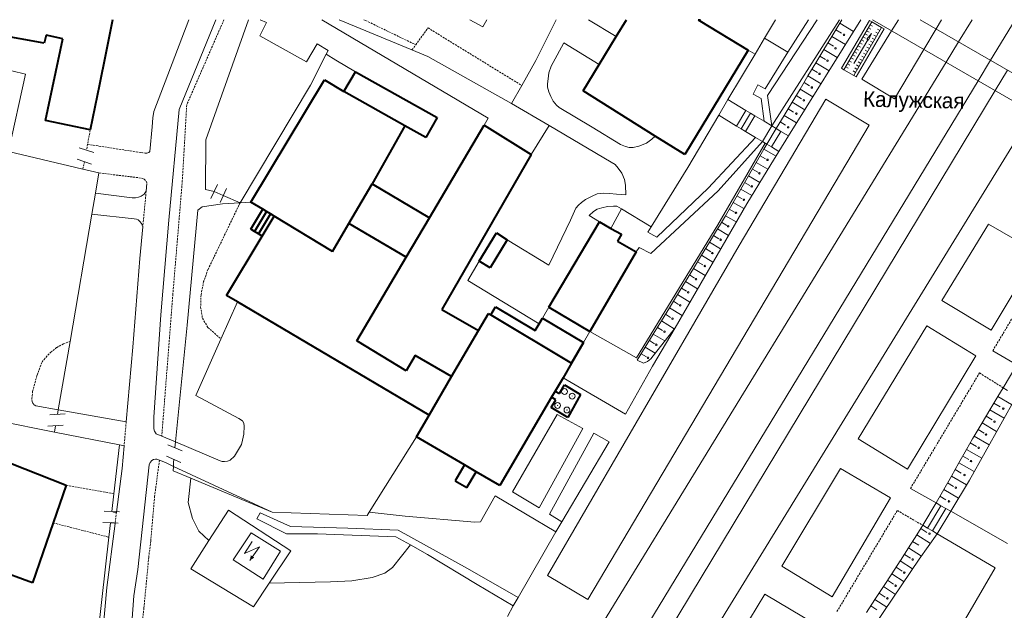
# Model space of a CAD drawing. Extents: x 13 to 4138, y -4831 to -1000.
# Tile 170 of 203: x 2462 to 2718, y -1153 to -1000. Entities that reach past the tile are written whole.
import ezdxf
from ezdxf.enums import TextEntityAlignment as Align

# ---------------------------------------------------------------- set-up
doc = ezdxf.new("R2010")
doc.units = 0
doc.header["$MEASUREMENT"] = 0
doc.linetypes.add('DASHED', pattern=[0.75, 0.5, -0.25])
for name, color, linetype in [('11', 7, 'CONTINUOUS'), ('13', 7, 'CONTINUOUS'), ('16', 7, 'CONTINUOUS'), ('24', 7, 'CONTINUOUS'), ('25', 7, 'CONTINUOUS'), ('37', 7, 'CONTINUOUS'), ('40', 7, 'CONTINUOUS'), ('5', 7, 'CONTINUOUS'), ('7', 7, 'CONTINUOUS')]:
    doc.layers.add(name, color=color, linetype=linetype)
doc.styles.get("Standard").update_dxf_attribs({"font": 'txt', "height": 0.2})

msp = doc.modelspace()

# ---------------------------------------------------------------- linework, layer by layer
at = {"layer": '11', "color": 253, "linetype": 'Continuous', "lineweight": 0}
for p, q in [((2510.33, -1031.22), (2521.41, -1000)), ((2563.91, -1007.86), (2544.95, -1000)), ((2658.41, -1000), (2655.56, -1004.81)), ((2675.1, -1000), (2657.46, -1027.58)), ((2655.56, -1004.81), (2653.12, -1008.92)), ((2433.24, -1006.66), (2463.44, -1014.18)), ((2568.05, -1009.57), (2563.91, -1007.86)), ((2589.83, -1021.78), (2568.05, -1009.57)), ((2653.12, -1008.92), (2646.09, -1020.77)), ((2463.44, -1014.18), (2458.95, -1034.21)), ((2646.09, -1020.77), (2643.69, -1024.83)), ((2599.6, -1027.52), (2589.83, -1021.78)), ((2643.69, -1024.83), (2635.65, -1038.38)), ((2599.6, -1027.52), (2594.91, -1034.99)), ((2510.2, -1044.15), (2510.33, -1031.22)), ((2458.95, -1034.21), (2478.34, -1038.82)), ((2477.36, -1033.29), (2481.16, -1034.54)), ((2655.75, -1032.06), (2643.46, -1053.29)), ((2476.81, -1036.23), (2480.61, -1037.49)), ((2478.34, -1038.82), (2482.5, -1039.81)), ((2635.65, -1038.38), (2626.1, -1053.81)), ((2482.5, -1039.81), (2481.6, -1045.1)), ((2512.48, -1044.6), (2510.2, -1044.15)), ((2511.64, -1046.41), (2513.32, -1042.78)), ((2514.01, -1047.45), (2515.69, -1043.82)), ((2481.6, -1045.1), (2480.66, -1050.56)), ((2519.22, -1047.54), (2514.85, -1045.63)), ((2505.46, -1079.38), (2508.19, -1049.48)), ((2508.19, -1049.48), (2509.32, -1048.59)), ((2509.32, -1048.59), (2514.66, -1047.8)), ((2514.66, -1047.8), (2519.22, -1047.54)), ((2519.22, -1047.54), (2521.97, -1047.38)), ((2480.66, -1050.56), (2474.98, -1083.63)), ((2643.46, -1053.29), (2622.33, -1087.81)), ((2502.44, -1109.71), (2505.46, -1079.38)), ((2610.18, -1081), (2608.55, -1083.84)), ((2622.33, -1087.81), (2610.18, -1081)), ((2474.98, -1083.63), (2471.94, -1101.37)), ((2608.51, -1083.9), (2605.43, -1089.27)), ((2608.55, -1083.84), (2608.51, -1083.9)), ((2470.95, -1107.14), (2452.97, -1103.57)), ((2469.74, -1102.63), (2473.74, -1102.42)), ((2471.94, -1101.37), (2471.74, -1102.53)), ((2469.24, -1105.59), (2473.23, -1105.37)), ((2471.24, -1105.48), (2470.95, -1107.14)), ((2470.95, -1107.14), (2487.84, -1110.47)), ((2565.09, -1108.4), (2552.79, -1127.94)), ((2487.84, -1110.47), (2486.39, -1123.15)), ((2500.44, -1110.46), (2504.12, -1112.04)), ((2502.28, -1111.25), (2502.44, -1109.71)), ((2500.09, -1113.43), (2503.76, -1115.01)), ((2501.84, -1117.21), (2501.88, -1116.04)), ((2501.88, -1116.04), (2501.9, -1115.06)), ((2501.9, -1115.06), (2501.96, -1114.22)), ((2506.43, -1119.13), (2501.84, -1117.21)), ((2527.51, -1127.95), (2506.43, -1119.13)), ((2486.39, -1123.15), (2485.87, -1127.76)), ((2483.85, -1127.67), (2487.85, -1127.82)), ((2552.25, -1128.8), (2527.51, -1127.95)), ((2552.79, -1127.94), (2552.25, -1128.8)), ((2483.51, -1130.65), (2487.51, -1130.8)), ((2485.53, -1130.74), (2485.11, -1134.45)), ((2485.11, -1134.45), (2482.05, -1161.19))]:
    msp.add_line(p, q, dxfattribs=at)
at = {"layer": '11', "color": 253, "linetype": 'DASHED', "lineweight": 0}
for p, q in [((2480.24, -1028.65), (2479.55, -1032.36)), ((2479.55, -1032.36), (2479.26, -1033.91)), ((2478.34, -1038.82), (2478.71, -1036.86))]:
    msp.add_line(p, q, dxfattribs=at)
at = {"layer": '11', "color": 253, "linetype": 'Continuous', "lineweight": 0}
msp.add_point((2519.22, -1047.54), dxfattribs=at)
at = {"layer": '13', "color": 253, "linetype": 'Continuous', "lineweight": 40}
for p, q in [((2486.05, -1000), (2484.19, -1009.14)), ((2617.05, -1004.34), (2619.71, -1000)), ((2638.36, -1000), (2638.97, -1000)), ((2638.36, -1000), (2638.77, -1000.25)), ((2638.77, -1000.25), (2651.37, -1007.88)), ((2468.28, -1006.08), (2451.83, -1003.14)), ((2468.75, -1004.04), (2468.28, -1006.08)), ((2468.62, -1026.18), (2473.07, -1004.99)), ((2473.07, -1004.99), (2468.75, -1004.04)), ((2612.61, -1011.6), (2617.05, -1004.34)), ((2651.37, -1007.88), (2634.89, -1035.03)), ((2484.19, -1009.14), (2482.63, -1016.87)), ((2546.17, -1018.64), (2549.2, -1013.56)), ((2549.2, -1013.56), (2570.47, -1025.38)), ((2608.41, -1018.48), (2612.61, -1011.6)), ((2521.97, -1047.38), (2541.16, -1015.66)), ((2541.16, -1015.66), (2546.17, -1018.64)), ((2482.63, -1016.87), (2480.24, -1028.65)), ((2562.07, -1027.53), (2546.17, -1018.64)), ((2627.2, -1030.22), (2608.41, -1018.48)), ((2480.24, -1028.65), (2468.62, -1026.18)), ((2570.47, -1025.38), (2567.48, -1030.56)), ((2562.07, -1027.53), (2553.6, -1042.68)), ((2567.48, -1030.56), (2562.07, -1027.53)), ((2568.45, -1051.45), (2582.66, -1027.41)), ((2582.66, -1027.41), (2594.91, -1034.99)), ((2634.89, -1035.03), (2627.2, -1030.22)), ((2594.91, -1034.99), (2571.64, -1075.26)), ((2547.53, -1052.95), (2553.6, -1042.68)), ((2553.6, -1042.68), (2568.45, -1051.45)), ((2525.09, -1049.26), (2521.97, -1047.38)), ((2521.97, -1054.41), (2525.09, -1049.26)), ((2526.09, -1049.87), (2525.09, -1049.26)), ((2526.09, -1049.87), (2522.97, -1055.02)), ((2527.09, -1050.47), (2523.97, -1055.62)), ((2524.97, -1056.23), (2528.09, -1051.08)), ((2527.09, -1050.47), (2526.09, -1049.87)), ((2528.09, -1051.08), (2527.09, -1050.47)), ((2543.22, -1060.24), (2528.09, -1051.08)), ((2562.37, -1061.73), (2568.45, -1051.45)), ((2522.97, -1055.02), (2521.97, -1054.41)), ((2543.22, -1060.24), (2547.53, -1052.95)), ((2562.37, -1061.73), (2547.53, -1052.95)), ((2599.53, -1074.69), (2612.64, -1052.55)), ((2612.64, -1052.55), (2615.61, -1054.21)), ((2615.61, -1054.21), (2618.37, -1055.74)), ((2515.66, -1071.61), (2524.97, -1056.23)), ((2523.97, -1055.62), (2522.97, -1055.02)), ((2524.97, -1056.23), (2523.97, -1055.62)), ((2581.41, -1062.72), (2585.88, -1055.38)), ((2588.64, -1057.19), (2584.22, -1064.43)), ((2585.88, -1055.38), (2588.64, -1057.19)), ((2618.37, -1055.74), (2617.37, -1057.54)), ((2617.37, -1057.54), (2622.2, -1060.33)), ((2549.57, -1083.39), (2562.37, -1061.73)), ((2622.2, -1060.33), (2610.18, -1081)), ((2584.22, -1064.43), (2581.41, -1062.72)), ((2518.56, -1073.33), (2515.66, -1071.61)), ((2568.4, -1102.71), (2518.56, -1073.33)), ((2571.64, -1075.26), (2581.18, -1080.78)), ((2584.41, -1076.66), (2585.62, -1074.62)), ((2585.62, -1074.62), (2595.95, -1080.74)), ((2599.53, -1074.69), (2610.18, -1081)), ((2581.18, -1080.78), (2583.8, -1076.29)), ((2583.8, -1076.29), (2584.41, -1076.66)), ((2584.41, -1076.66), (2605.43, -1089.27)), ((2596.96, -1079.03), (2597.86, -1077.51)), ((2597.86, -1077.51), (2608.55, -1083.84)), ((2595.95, -1080.74), (2596.96, -1079.03)), ((2574.23, -1092.71), (2581.18, -1080.78)), ((2562.42, -1091.22), (2549.57, -1083.39)), ((2608.55, -1083.84), (2605.43, -1089.27)), ((2605.43, -1089.27), (2608.55, -1083.84)), ((2564.73, -1087.22), (2562.42, -1091.22)), ((2574.23, -1092.71), (2564.73, -1087.22)), ((2605.43, -1089.27), (2603.22, -1093.04)), ((2568.4, -1102.71), (2574.23, -1092.71)), ((2603.22, -1093.04), (2601.18, -1096.5)), ((2602.25, -1097.14), (2603.57, -1094.9)), ((2603.57, -1094.9), (2607.73, -1097.34)), ((2600.24, -1098.1), (2586.75, -1121.01)), ((2601.18, -1096.5), (2600.24, -1098.1)), ((2601.32, -1098.73), (2600.24, -1098.1)), ((2601.18, -1096.5), (2602.25, -1097.14)), ((2607.73, -1097.34), (2604.48, -1103.33)), ((2600.12, -1100.77), (2601.32, -1098.73)), ((2604.48, -1103.33), (2600.12, -1100.77)), ((2565.09, -1108.4), (2568.4, -1102.71)), ((2577.55, -1115.66), (2565.09, -1108.4)), ((2455.16, -1113.52), (2473.99, -1120.97)), ((2577.55, -1115.66), (2575.16, -1119.77)), ((2580.59, -1117.43), (2577.55, -1115.66)), ((2578.2, -1121.54), (2580.59, -1117.43)), ((2586.75, -1121.01), (2580.59, -1117.43)), ((2473.99, -1120.97), (2470.61, -1130.73)), ((2575.16, -1119.77), (2578.2, -1121.54)), ((2470.61, -1130.73), (2465.2, -1146.28)), ((2465.2, -1146.28), (2453.23, -1141.97))]:
    msp.add_line(p, q, dxfattribs=at)
at = {"layer": '16', "color": 253, "linetype": 'Continuous', "lineweight": 0}
for p, q in [((2582.3, -1001.89), (2578.96, -1000)), ((2583.37, -1000), (2582.3, -1001.89)), ((2517.45, -1140.3), (2522.07, -1133.33)), ((2522.07, -1133.33), (2529.71, -1138.11)), ((2522.34, -1135.56), (2520.34, -1138.71)), ((2520.34, -1138.71), (2524.22, -1136.98)), ((2524.22, -1136.98), (2521.73, -1140.46)), ((2529.71, -1138.11), (2525.25, -1145.32)), ((2525.25, -1145.32), (2517.45, -1140.3))]:
    msp.add_line(p, q, dxfattribs=at)
msp.add_solid([(2521.73, -1140.46), (2522.01, -1139.15), (2522.91, -1139.76)], dxfattribs=at)
at = {"layer": '24', "color": 253, "linetype": 'Continuous', "lineweight": 0}
for p, q in [((2505.86, -1000), (2496.8, -1023.88)), ((2512.89, -1000), (2503.36, -1023.29)), ((2526.12, -1000.72), (2524.31, -1004.19)), ((2526.12, -1000.72), (2524.42, -1000)), ((2540.44, -1000), (2583.72, -1025.58)), ((2601.42, -1000), (2596.1, -1010.62)), ((2617.05, -1004.34), (2609.78, -1000)), ((2638.97, -1000), (2638.77, -1000.25)), ((2669.26, -1000), (2656.36, -1019.65)), ((2666.99, -1000), (2661.7, -1008.44)), ((2680.64, -1000), (2661.85, -1030.21)), ((2688.65, -1002.86), (2690.43, -1000)), ((2700.23, -1002.39), (2701.65, -1000)), ((2706.08, -1005.77), (2709.62, -1000)), ((2720.79, -1000), (2714.37, -1010.55)), ((2680.86, -1015.42), (2688.65, -1002.86)), ((2697.06, -1007.72), (2700.23, -1002.39)), ((2524.31, -1004.19), (2536.5, -1010.98)), ((2536.5, -1010.98), (2539.25, -1006.23)), ((2539.25, -1006.23), (2542.1, -1008.02)), ((2603.4, -1005.97), (2601.63, -1009.2)), ((2612.61, -1011.6), (2603.4, -1005.97)), ((2612.61, -1011.6), (2603.4, -1005.97)), ((2702.84, -1011.06), (2706.08, -1005.77)), ((2542.1, -1008.02), (2541.57, -1008.96)), ((2653.12, -1008.92), (2651.37, -1007.88)), ((2661.7, -1008.44), (2655.76, -1017.94)), ((2689.44, -1020.52), (2697.06, -1007.72)), ((2537.48, -1017.04), (2541.57, -1008.96)), ((2541.57, -1008.96), (2544.11, -1010.52)), ((2544.11, -1010.52), (2549.2, -1013.56)), ((2596.1, -1010.62), (2592.47, -1017.09)), ((2600.05, -1178.74), (2702.84, -1011.06)), ((2601.63, -1009.2), (2600.08, -1012.06)), ((2714.37, -1010.55), (2711.14, -1015.86)), ((2599.54, -1013.79), (2599.31, -1015.37)), ((2600.08, -1012.06), (2599.54, -1013.79)), ((2715.56, -1018.4), (2718.77, -1013.09)), ((2599.31, -1015.37), (2599.16, -1016.69)), ((2711.14, -1015.86), (2608.83, -1184.05)), ((2689.44, -1020.52), (2680.86, -1015.42)), ((2519.22, -1047.54), (2537.48, -1017.04)), ((2592.47, -1017.09), (2589.83, -1021.78)), ((2599.16, -1016.69), (2599.19, -1017.5)), ((2599.19, -1017.5), (2599.54, -1018.75)), ((2599.54, -1018.75), (2600.05, -1019.93)), ((2613.67, -1186.97), (2715.56, -1018.4)), ((2653.87, -1016.92), (2652.68, -1019.36)), ((2655.76, -1017.94), (2653.87, -1016.92)), ((2600.05, -1019.93), (2600.66, -1021.18)), ((2600.66, -1021.18), (2601.48, -1022.17)), ((2646.09, -1020.77), (2650.77, -1023.57)), ((2649, -1058.64), (2671.55, -1020.67)), ((2652.68, -1019.36), (2654.74, -1020.46)), ((2654.74, -1020.46), (2655.49, -1026.4)), ((2656.36, -1019.65), (2657.46, -1027.58)), ((2671.55, -1020.67), (2682.79, -1027.36)), ((2496.8, -1023.88), (2496.52, -1025.51)), ((2503.36, -1023.29), (2500.68, -1052.12)), ((2601.48, -1022.17), (2602.22, -1022.85)), ((2602.22, -1022.85), (2610.8, -1027.88)), ((2622.02, -1192.02), (2725.38, -1024.08)), ((2496.52, -1025.51), (2496.35, -1027.83)), ((2583.72, -1025.58), (2582.66, -1027.41)), ((2643.69, -1024.83), (2648.34, -1027.62)), ((2653.08, -1024.95), (2655.49, -1026.4)), ((2655.49, -1026.4), (2657.46, -1027.58)), ((2496.35, -1027.83), (2495.75, -1034.23)), ((2599.6, -1027.52), (2615.75, -1037.01)), ((2682.79, -1027.36), (2609.62, -1150.66)), ((2610.8, -1027.88), (2618.18, -1032.38)), ((2650.66, -1029), (2653.24, -1030.56)), ((2659.85, -1029.01), (2661.85, -1030.21)), ((2624.86, -1032.05), (2626.26, -1031.05)), ((2626.26, -1031.05), (2627.2, -1030.22)), ((2653.24, -1030.56), (2640.96, -1043.73)), ((2643.51, -1044.49), (2655.03, -1031.63)), ((2653.24, -1030.56), (2655.03, -1031.63)), ((2661.85, -1030.21), (2659.36, -1034.22)), ((2618.18, -1032.38), (2619.45, -1032.96)), ((2619.45, -1032.96), (2620.42, -1033.17)), ((2620.42, -1033.17), (2621.47, -1033.17)), ((2621.47, -1033.17), (2622.95, -1032.86)), ((2622.95, -1032.86), (2624.86, -1032.05)), ((2659.36, -1034.22), (2657.25, -1037.62)), ((2657.42, -1033.06), (2659.36, -1034.22)), ((2615.75, -1037.01), (2616.76, -1037.62)), ((2616.76, -1037.62), (2617.57, -1038.54)), ((2617.57, -1038.54), (2618.47, -1039.86)), ((2657.25, -1037.62), (2650.96, -1047.85)), ((2618.47, -1039.86), (2619.18, -1041.55)), ((2619.18, -1041.55), (2619.43, -1042.95)), ((2494.29, -1045.31), (2494.78, -1044.56)), ((2494.96, -1042.55), (2494.78, -1044.56)), ((2512.48, -1044.6), (2514.85, -1045.63)), ((2619.43, -1042.95), (2619.53, -1045.52)), ((2625.99, -1060.75), (2643.51, -1044.49)), ((2640.96, -1043.73), (2627.62, -1056.51)), ((2481.6, -1045.1), (2491.16, -1046.26)), ((2491.16, -1046.26), (2492.03, -1046.26)), ((2492.03, -1046.26), (2492.75, -1046.09)), ((2492.75, -1046.09), (2493.47, -1045.83)), ((2493.47, -1045.83), (2494.29, -1045.31)), ((2609.02, -1046.71), (2608, -1047.45)), ((2610.73, -1045.82), (2609.02, -1046.71)), ((2612.1, -1045.23), (2610.73, -1045.82)), ((2613.6, -1045.08), (2612.1, -1045.23)), ((2615.28, -1045.13), (2613.6, -1045.08)), ((2617.06, -1045.34), (2615.28, -1045.13)), ((2619.53, -1045.52), (2617.06, -1045.34)), ((2606.55, -1049), (2605.13, -1052.11)), ((2607.18, -1048.19), (2606.55, -1049)), ((2608, -1047.45), (2607.18, -1048.19)), ((2611.08, -1049.82), (2609.96, -1050.89)), ((2612.05, -1049.24), (2611.08, -1049.82)), ((2613.25, -1048.88), (2612.05, -1049.24)), ((2614.78, -1048.57), (2613.25, -1048.88)), ((2616.33, -1048.4), (2614.78, -1048.57)), ((2615.61, -1054.21), (2618.42, -1049.17)), ((2617.2, -1048.4), (2616.33, -1048.4)), ((2618.42, -1049.17), (2617.2, -1048.4)), ((2626.1, -1053.81), (2618.42, -1049.17)), ((2650.96, -1047.85), (2632.32, -1080.01)), ((2480.66, -1050.56), (2491.64, -1051.7)), ((2491.64, -1051.7), (2492.29, -1051.8)), ((2492.29, -1051.8), (2492.69, -1052.02)), ((2492.69, -1052.02), (2493.18, -1052.42)), ((2500.68, -1052.12), (2498.56, -1076.67)), ((2605.13, -1052.11), (2599.51, -1063.74)), ((2609.96, -1050.89), (2612.64, -1052.55)), ((2493.91, -1053.78), (2493.14, -1062.01)), ((2493.18, -1052.42), (2493.54, -1052.94)), ((2493.54, -1052.94), (2493.91, -1053.78)), ((2625.28, -1055.19), (2626.1, -1053.81)), ((2701.74, -1072.99), (2713.85, -1053.08)), ((2713.85, -1053.08), (2726.59, -1060.53)), ((2599.51, -1063.74), (2588.64, -1057.19)), ((2627.62, -1056.51), (2625.28, -1055.19)), ((2599.13, -1144.37), (2649, -1058.64)), ((2622.2, -1060.33), (2622.99, -1059.17)), ((2622.99, -1059.17), (2625.99, -1060.75)), ((2493.14, -1062.01), (2491.28, -1085.05)), ((2726.59, -1060.53), (2714.55, -1080.67)), ((2578.4, -1067.78), (2581.41, -1062.72)), ((2596.96, -1079.03), (2578.4, -1067.78)), ((2514.24, -1082.96), (2518.56, -1073.33)), ((2597.86, -1077.51), (2599.53, -1074.69)), ((2714.55, -1080.67), (2701.74, -1072.99)), ((2498.56, -1076.67), (2496.78, -1103.27)), ((2632.32, -1080.01), (2626.5, -1090.04)), ((2679.94, -1108.89), (2697.77, -1079.53)), ((2697.77, -1079.53), (2710.56, -1087.36)), ((2507.67, -1097.6), (2514.24, -1082.96)), ((2491.28, -1085.05), (2489.59, -1104.44)), ((2710.56, -1087.36), (2692.81, -1116.81)), ((2721.18, -1089.68), (2714.97, -1085.99)), ((2626.5, -1090.04), (2619.46, -1102.44)), ((2619.46, -1102.44), (2603.22, -1093.04)), ((2518.92, -1103.57), (2507.67, -1097.6)), ((2471.94, -1101.37), (2466.06, -1100.35)), ((2489.59, -1104.44), (2471.94, -1101.37)), ((2496.78, -1103.27), (2496.78, -1104.71)), ((2519.87, -1104.23), (2518.92, -1103.57)), ((2590.05, -1122.66), (2601.67, -1102.58)), ((2601.67, -1102.58), (2608.32, -1106.2)), ((2496.78, -1104.71), (2496.78, -1106.31)), ((2520.21, -1104.78), (2519.87, -1104.23)), ((2520.18, -1107.69), (2520.3, -1105.61)), ((2520.3, -1105.61), (2520.21, -1104.78)), ((2496.78, -1106.31), (2496.95, -1106.94)), ((2496.95, -1106.94), (2497.41, -1107.58)), ((2497.41, -1107.58), (2498.85, -1108.19)), ((2498.85, -1108.19), (2502.44, -1109.71)), ((2519.84, -1109.24), (2520.18, -1107.69)), ((2608.32, -1106.2), (2596.97, -1126.85)), ((2611.17, -1107.45), (2599.69, -1128.47)), ((2615.18, -1109.63), (2611.17, -1107.45)), ((2487.84, -1110.47), (2489.05, -1110.67)), ((2489.05, -1110.67), (2488.53, -1116.64)), ((2502.44, -1109.71), (2514.03, -1114.63)), ((2517.8, -1113.4), (2519.58, -1110.39)), ((2519.58, -1110.39), (2519.84, -1109.24)), ((2602.89, -1130.42), (2615.18, -1109.63)), ((2692.81, -1116.81), (2679.94, -1108.89)), ((2516.63, -1114.4), (2517.8, -1113.4)), ((2495.58, -1115.62), (2492.6, -1142.84)), ((2495.81, -1115.01), (2495.58, -1115.62)), ((2496.24, -1114.55), (2495.81, -1115.01)), ((2496.67, -1114.24), (2496.24, -1114.55)), ((2497.19, -1114.18), (2496.67, -1114.24)), ((2497.59, -1114.18), (2497.19, -1114.18)), ((2498.24, -1114.44), (2497.59, -1114.18)), ((2499.78, -1115.07), (2498.24, -1114.44)), ((2501.88, -1116.04), (2499.78, -1115.07)), ((2527.51, -1127.95), (2501.88, -1116.04)), ((2514.03, -1114.63), (2514.53, -1114.75)), ((2514.53, -1114.75), (2515.14, -1114.78)), ((2515.14, -1114.78), (2515.91, -1114.69)), ((2515.91, -1114.69), (2516.63, -1114.4)), ((2488.53, -1116.64), (2487.09, -1127.9)), ((2660.09, -1142), (2675.33, -1116.58)), ((2675.33, -1116.58), (2688.37, -1124.18)), ((2585.51, -1123.68), (2581.72, -1130.45)), ((2601.32, -1133.07), (2585.51, -1123.68)), ((2596.97, -1126.85), (2590.05, -1122.66)), ((2700.22, -1125.56), (2693.56, -1121.78)), ((2688.37, -1124.18), (2673.16, -1149.95)), ((2511.11, -1135.3), (2516.16, -1127.43)), ((2516.16, -1127.43), (2532.43, -1138.01)), ((2524.4, -1128.12), (2523.58, -1129.71)), ((2532.31, -1131.7), (2524.4, -1128.12)), ((2562.18, -1128.96), (2552.79, -1127.94)), ((2580.25, -1130.57), (2562.18, -1128.96)), ((2599.69, -1128.47), (2602.89, -1130.42)), ((2718.78, -1136.09), (2704.02, -1127.71)), ((2486.7, -1130.9), (2484.58, -1147.5)), ((2523.58, -1129.71), (2531.25, -1133.6)), ((2547.2, -1132.11), (2532.31, -1131.7)), ((2581.72, -1130.45), (2580.25, -1130.57)), ((2601.32, -1133.07), (2602.89, -1130.42)), ((2531.25, -1133.6), (2539.36, -1133.55)), ((2539.36, -1133.55), (2559.72, -1134.32)), ((2560.31, -1132.62), (2547.2, -1132.11)), ((2559.72, -1134.32), (2563.5, -1136.46)), ((2578.32, -1142.61), (2560.31, -1132.62)), ((2591.54, -1150.1), (2601.32, -1133.07)), ((2700.52, -1133.57), (2715.59, -1142.37)), ((2506.36, -1142.7), (2511.11, -1135.3)), ((2563.5, -1136.46), (2567.92, -1138.96)), ((2532.43, -1138.01), (2526.8, -1146.41)), ((2567.92, -1138.96), (2580.87, -1146.74)), ((2673.16, -1149.95), (2660.09, -1142)), ((2491.57, -1149.71), (2492.6, -1142.84)), ((2522.68, -1152.58), (2506.36, -1142.7)), ((2591.54, -1150.1), (2578.32, -1142.61)), ((2609.62, -1150.66), (2599.13, -1144.37)), ((2715.59, -1142.37), (2707.82, -1155.66)), ((2526.8, -1146.41), (2522.68, -1152.58)), ((2580.87, -1146.74), (2590.27, -1152.31)), ((2484.58, -1147.5), (2482.73, -1168.29)), ((2489.63, -1175.03), (2491.57, -1149.71)), ((2643.64, -1169), (2655.69, -1149.21)), ((2655.69, -1149.21), (2668.92, -1157.13)), ((2590.27, -1152.31), (2591.54, -1150.1)), ((2588.72, -1155.01), (2590.27, -1152.31))]:
    msp.add_line(p, q, dxfattribs=at)
at = {"layer": '24', "color": 253, "linetype": 'DASHED', "lineweight": 0}
for p, q in [((2515.01, -1000), (2505.33, -1022.12)), ((2551.43, -1000), (2551.84, -1000.2)), ((2551.43, -1000), (2551.84, -1000.2)), ((2551.84, -1000.2), (2564.89, -1006.52)), ((2564.89, -1006.52), (2568.09, -1002.14)), ((2568.09, -1002.14), (2592.47, -1017.09)), ((2563.91, -1007.86), (2564.89, -1006.52)), ((2505.33, -1022.12), (2504.19, -1041.79)), ((2479.55, -1032.36), (2493.44, -1034.53)), ((2495.45, -1034.53), (2495.75, -1034.23)), ((2493.44, -1034.53), (2494.51, -1034.66)), ((2494.51, -1034.66), (2495, -1034.66)), ((2495, -1034.66), (2495.45, -1034.53)), ((2482.5, -1039.81), (2490.61, -1040.79)), ((2490.61, -1040.79), (2492.84, -1041.05)), ((2492.84, -1041.05), (2493.79, -1041.24)), ((2493.79, -1041.24), (2494.28, -1041.44)), ((2494.28, -1041.44), (2494.81, -1041.93)), ((2494.81, -1041.93), (2494.96, -1042.55)), ((2504.19, -1041.79), (2501.73, -1071.3)), ((2494.78, -1044.56), (2493.91, -1053.78)), ((2519.22, -1047.54), (2510.86, -1064.9)), ((2714.97, -1085.99), (2729.21, -1062.19)), ((2510.86, -1064.9), (2509.72, -1068.04)), ((2509.72, -1068.04), (2509.05, -1071.47)), ((2501.73, -1071.3), (2498.85, -1108.19)), ((2509.05, -1071.47), (2508.95, -1074.61)), ((2508.95, -1074.61), (2509.43, -1077.57)), ((2509.43, -1077.57), (2510.86, -1079.95)), ((2510.86, -1079.95), (2514.24, -1082.96)), ((2469.93, -1086.43), (2471.53, -1085.15)), ((2471.53, -1085.15), (2473.27, -1084.22)), ((2473.27, -1084.22), (2474.98, -1083.63)), ((2468.22, -1088.28), (2469.93, -1086.43)), ((2466.4, -1092.32), (2467.73, -1088.92)), ((2467.73, -1088.92), (2468.22, -1088.28)), ((2465.26, -1096.58), (2466.4, -1092.32)), ((2693.56, -1121.78), (2711.51, -1091.77)), ((2711.51, -1091.77), (2717.64, -1095.61)), ((2465.05, -1098.43), (2465.26, -1096.58)), ((2465.12, -1099.21), (2465.05, -1098.43)), ((2465.33, -1099.64), (2465.12, -1099.21)), ((2465.55, -1099.96), (2465.33, -1099.64)), ((2466.06, -1100.35), (2465.55, -1099.96)), ((2489.59, -1104.44), (2489.05, -1110.67)), ((2496.97, -1123.9), (2498.24, -1114.44)), ((2473.99, -1120.97), (2486.39, -1123.15)), ((2495.96, -1135.49), (2496.97, -1123.9)), ((2485.87, -1127.76), (2486.35, -1127.97)), ((2486.35, -1127.97), (2486.7, -1128.02)), ((2487.09, -1127.9), (2486.7, -1130.9)), ((2486.7, -1128.02), (2487.09, -1127.9)), ((2674.43, -1153.77), (2690.14, -1127.5)), ((2690.14, -1127.5), (2696.74, -1131.36)), ((2470.61, -1130.73), (2485.11, -1134.45)), ((2485.53, -1130.74), (2485.82, -1130.65)), ((2485.82, -1130.65), (2486.34, -1130.71)), ((2486.34, -1130.71), (2486.7, -1130.9)), ((2495.46, -1139.68), (2495.96, -1135.49)), ((2494.2, -1152.81), (2495.46, -1139.68)), ((2491.88, -1174.19), (2494.2, -1152.81))]:
    msp.add_line(p, q, dxfattribs=at)
at = {"layer": '25', "color": 253, "linetype": 'Continuous', "lineweight": 0}
for p, q in [((2675.63, -1012.62), (2682.89, -1000.18)), ((2676.26, -1012.99), (2683.52, -1000.55)), ((2682.89, -1000.18), (2683.52, -1000.55)), ((2683.52, -1000.55), (2686.05, -1002.02)), ((2683.7, -1000), (2743.93, -1034.8)), ((2747.08, -1029.45), (2696.1, -1000)), ((2678.79, -1014.46), (2686.05, -1002.02)), ((2679.42, -1014.83), (2686.68, -1002.39)), ((2681.71, -1003.66), (2682.34, -1004.03)), ((2682.16, -1002.88), (2682.79, -1003.25)), ((2682.61, -1002.1), (2683.24, -1002.47)), ((2683.07, -1001.33), (2683.7, -1001.7)), ((2684.51, -1003.21), (2685.14, -1003.58)), ((2684.96, -1002.43), (2685.6, -1002.8)), ((2686.05, -1002.02), (2686.68, -1002.39)), ((2678.86, -1011.38), (2682.45, -1005.22)), ((2680.34, -1005.99), (2680.98, -1006.36)), ((2680.8, -1005.21), (2681.43, -1005.58)), ((2681.25, -1004.44), (2681.88, -1004.8)), ((2682.69, -1006.32), (2683.33, -1006.69)), ((2683.15, -1005.54), (2683.78, -1005.91)), ((2683.6, -1004.77), (2684.23, -1005.13)), ((2684.06, -1003.99), (2684.69, -1004.36)), ((2678.98, -1008.32), (2679.61, -1008.69)), ((2679.44, -1007.55), (2680.07, -1007.91)), ((2679.89, -1006.77), (2680.52, -1007.14)), ((2681.33, -1008.65), (2681.96, -1009.02)), ((2681.79, -1007.88), (2682.42, -1008.24)), ((2682.24, -1007.1), (2682.87, -1007.47)), ((2677.17, -1011.43), (2677.8, -1011.8)), ((2677.62, -1010.66), (2678.25, -1011.02)), ((2678.07, -1009.88), (2678.71, -1010.25)), ((2678.53, -1009.1), (2679.16, -1009.47)), ((2679.97, -1010.98), (2680.6, -1011.35)), ((2680.42, -1010.21), (2681.06, -1010.58)), ((2680.88, -1009.43), (2681.51, -1009.8)), ((2675.63, -1012.62), (2676.26, -1012.99)), ((2676.26, -1012.99), (2678.79, -1014.46)), ((2676.71, -1012.21), (2677.34, -1012.58)), ((2678.61, -1013.32), (2679.24, -1013.69)), ((2679.06, -1012.54), (2679.7, -1012.91)), ((2679.52, -1011.76), (2680.15, -1012.13)), ((2678.79, -1014.46), (2679.42, -1014.83)), ((2648.34, -1027.62), (2650.77, -1023.57)), ((2650.77, -1023.57), (2651.92, -1024.26)), ((2649.5, -1028.31), (2651.92, -1024.26)), ((2653.08, -1024.95), (2650.66, -1029)), ((2651.92, -1024.26), (2653.08, -1024.95)), ((2649.5, -1028.31), (2648.34, -1027.62)), ((2650.66, -1029), (2649.5, -1028.31)), ((2655.03, -1031.63), (2657.46, -1027.58)), ((2656.19, -1032.32), (2658.61, -1028.27)), ((2659.85, -1029.01), (2657.42, -1033.06)), ((2657.46, -1027.58), (2658.61, -1028.27)), ((2658.61, -1028.27), (2659.85, -1029.01)), ((2655.75, -1032.06), (2655.03, -1031.63)), ((2656.19, -1032.32), (2655.75, -1032.06)), ((2657.42, -1033.06), (2656.19, -1032.32)), ((2717.64, -1095.61), (2721.18, -1089.68)), ((2718.79, -1096.33), (2717.64, -1095.61)), ((2696.74, -1131.36), (2700.22, -1125.56)), ((2698, -1132.1), (2701.49, -1126.28)), ((2700.22, -1125.56), (2701.49, -1126.28)), ((2701.49, -1126.28), (2702.75, -1126.99)), ((2699.26, -1132.83), (2702.75, -1126.99)), ((2704.02, -1127.71), (2700.52, -1133.57)), ((2702.75, -1126.99), (2704.02, -1127.71)), ((2698, -1132.1), (2696.74, -1131.36)), ((2699.26, -1132.83), (2698, -1132.1)), ((2700.52, -1133.57), (2699.26, -1132.83))]:
    msp.add_line(p, q, dxfattribs=at)
msp.add_3dface([(2682.68, -1005.35), (2682.23, -1005.09), (2683.4, -1003.6), (2682.68, -1005.35)], dxfattribs=at)
at = {"layer": '37', "color": 253, "linetype": 'Continuous', "lineweight": 0}
for p, q in [((2673.12, -1004.32), (2675.19, -1000.9)), ((2675.19, -1000.9), (2675.74, -1000)), ((2675.19, -1000.9), (2678.74, -1003.05)), ((2674.16, -1002.61), (2675.59, -1003.48)), ((2671.05, -1007.74), (2673.12, -1004.32)), ((2672.08, -1006.03), (2673.52, -1006.9)), ((2673.12, -1004.32), (2676.63, -1006.45)), ((2668.97, -1011.16), (2671.05, -1007.74)), ((2671.05, -1007.74), (2674.51, -1009.84)), ((2666.9, -1014.59), (2668.97, -1011.16)), ((2668.97, -1011.16), (2672.4, -1013.24)), ((2670.01, -1009.46), (2671.44, -1010.32)), ((2667.94, -1012.88), (2669.37, -1013.74)), ((2664.83, -1018.01), (2666.9, -1014.59)), ((2665.87, -1016.3), (2667.3, -1017.16)), ((2666.9, -1014.59), (2670.29, -1016.64)), ((2662.76, -1021.43), (2664.83, -1018.01)), ((2664.83, -1018.01), (2668.18, -1020.04)), ((2660.68, -1024.85), (2662.76, -1021.43)), ((2662.76, -1021.43), (2666.07, -1023.43)), ((2663.79, -1019.72), (2665.23, -1020.59)), ((2661.72, -1023.14), (2663.15, -1024.01)), ((2658.61, -1028.27), (2660.68, -1024.85)), ((2659.65, -1026.56), (2661.08, -1027.43)), ((2660.68, -1024.85), (2663.95, -1026.83)), ((2653.43, -1037.07), (2655.44, -1033.61)), ((2655.44, -1033.61), (2656.19, -1032.32)), ((2655.44, -1033.61), (2658.6, -1035.44)), ((2654.44, -1035.34), (2655.82, -1036.14)), ((2651.43, -1040.53), (2653.43, -1037.07)), ((2652.43, -1038.8), (2653.82, -1039.6)), ((2653.43, -1037.07), (2656.49, -1038.84)), ((2649.42, -1043.99), (2651.43, -1040.53)), ((2651.43, -1040.53), (2654.4, -1042.25)), ((2647.42, -1047.45), (2649.42, -1043.99)), ((2649.42, -1043.99), (2652.3, -1045.66)), ((2650.43, -1042.26), (2651.81, -1043.06)), ((2648.42, -1045.72), (2649.81, -1046.53)), ((2645.41, -1050.91), (2647.42, -1047.45)), ((2646.42, -1049.18), (2647.8, -1049.99)), ((2647.42, -1047.45), (2650.24, -1049.09)), ((2643.89, -1053.55), (2645.41, -1050.91)), ((2645.41, -1050.91), (2648.23, -1052.55)), ((2641.3, -1057.78), (2643.39, -1054.36)), ((2643.39, -1054.36), (2643.89, -1053.55)), ((2643.39, -1054.36), (2646.19, -1056.08)), ((2644.41, -1052.64), (2645.8, -1053.45)), ((2642.35, -1056.07), (2643.69, -1056.89)), ((2639.21, -1061.19), (2641.3, -1057.78)), ((2640.26, -1059.48), (2641.6, -1060.3)), ((2641.3, -1057.78), (2644.18, -1059.54)), ((2637.12, -1064.6), (2639.21, -1061.19)), ((2639.21, -1061.19), (2642.18, -1063)), ((2635.03, -1068.01), (2637.12, -1064.6)), ((2637.12, -1064.6), (2640.17, -1066.46)), ((2638.17, -1062.89), (2639.51, -1063.71)), ((2636.08, -1066.3), (2637.42, -1067.13)), ((2632.95, -1071.42), (2635.03, -1068.01)), ((2633.99, -1069.71), (2635.33, -1070.54)), ((2635.03, -1068.01), (2638.16, -1069.92)), ((2630.86, -1074.83), (2632.95, -1071.42)), ((2632.95, -1071.42), (2636.16, -1073.38)), ((2628.77, -1078.24), (2630.86, -1074.83)), ((2630.86, -1074.83), (2634.15, -1076.85)), ((2631.9, -1073.13), (2633.25, -1073.95)), ((2629.81, -1076.54), (2631.16, -1077.36)), ((2626.04, -1088.14), (2632.32, -1080.01)), ((2626.68, -1081.66), (2628.77, -1078.24)), ((2627.73, -1079.95), (2629.07, -1080.77)), ((2628.77, -1078.24), (2632.14, -1080.31)), ((2624.59, -1085.07), (2626.68, -1081.66)), ((2626.68, -1081.66), (2629.64, -1083.47)), ((2622.51, -1088.48), (2624.59, -1085.07)), ((2624.59, -1085.07), (2627.18, -1086.65)), ((2625.64, -1083.36), (2626.98, -1084.18)), ((2623.55, -1086.77), (2624.89, -1087.6)), ((2625.15, -1088.77), (2626.04, -1088.14)), ((2622.51, -1088.48), (2624.11, -1089.25)), ((2624.11, -1089.25), (2625.15, -1088.77)), ((2716.28, -1097.88), (2717.64, -1095.61)), ((2708.9, -1119.64), (2721.09, -1097.77)), ((2714.23, -1101.32), (2716.28, -1097.88)), ((2716.28, -1097.88), (2719.84, -1100.01)), ((2715.26, -1099.6), (2716.84, -1100.54)), ((2712.18, -1104.75), (2714.23, -1101.32)), ((2713.21, -1103.04), (2714.79, -1103.98)), ((2714.23, -1101.32), (2717.89, -1103.5)), ((2710.13, -1108.19), (2712.18, -1104.75)), ((2712.18, -1104.75), (2715.94, -1107)), ((2709.7, -1108.92), (2710.13, -1108.19)), ((2710.13, -1108.19), (2713.99, -1110.49)), ((2711.16, -1106.47), (2712.74, -1107.41)), ((2708.14, -1111.66), (2709.7, -1108.92)), ((2709.11, -1109.91), (2710.69, -1110.85)), ((2706.16, -1115.13), (2708.14, -1111.66)), ((2707.15, -1113.39), (2708.72, -1114.29)), ((2708.14, -1111.66), (2712.09, -1113.91)), ((2704.18, -1118.61), (2706.16, -1115.13)), ((2706.16, -1115.13), (2710.14, -1117.4)), ((2702.2, -1122.08), (2704.18, -1118.61)), ((2704.18, -1118.61), (2708.15, -1120.87)), ((2705.17, -1116.87), (2706.75, -1117.77)), ((2703.19, -1120.35), (2704.77, -1121.24)), ((2704.02, -1127.71), (2708.9, -1119.64)), ((2700.22, -1125.56), (2702.2, -1122.08)), ((2701.21, -1123.82), (2702.79, -1124.72)), ((2702.2, -1122.08), (2706.08, -1124.3)), ((2695.18, -1133.84), (2696.74, -1131.36)), ((2693.03, -1137.21), (2695.18, -1133.84)), ((2695.18, -1133.84), (2698.72, -1136.09)), ((2695.84, -1140.15), (2700.52, -1133.57)), ((2696.22, -1132.19), (2697.83, -1133.22)), ((2694.1, -1135.52), (2695.72, -1136.55)), ((2690.92, -1140.54), (2693.03, -1137.21)), ((2691.96, -1138.9), (2693.57, -1139.93)), ((2693.03, -1137.21), (2696.41, -1139.36)), ((2684.27, -1157.23), (2695.84, -1140.15)), ((2688.7, -1143.94), (2690.89, -1140.59)), ((2690.89, -1140.59), (2690.92, -1140.54)), ((2690.89, -1140.59), (2694.12, -1142.7)), ((2686.51, -1147.29), (2688.7, -1143.94)), ((2688.7, -1143.94), (2691.87, -1146.01)), ((2689.79, -1142.26), (2691.37, -1143.3)), ((2687.6, -1145.61), (2689.18, -1146.64)), ((2684.32, -1150.63), (2686.51, -1147.29)), ((2685.41, -1148.96), (2686.99, -1149.99)), ((2686.51, -1147.29), (2689.63, -1149.33)), ((2682.13, -1153.98), (2684.32, -1150.63)), ((2684.32, -1150.63), (2687.38, -1152.64)), ((2683.22, -1152.31), (2684.8, -1153.34))]:
    msp.add_line(p, q, dxfattribs=at)
for centre in [(2676.25, -1003.92), (2674.05, -1007.41), (2671.98, -1010.64), (2669.9, -1014.06), (2667.89, -1017.61), (2665.82, -1020.97), (2663.88, -1024.39), (2661.74, -1027.93), (2656.38, -1036.4), (2654.26, -1039.89), (2652.27, -1043.29), (2650.23, -1046.78), (2648.17, -1050.16), (2646.14, -1053.65), (2644.18, -1057.15), (2642.03, -1060.64), (2640.06, -1063.99), (2637.8, -1067.4), (2635.75, -1070.81), (2633.66, -1074.19), (2631.67, -1077.67), (2629.58, -1081.05), (2627.46, -1084.43), (2625.27, -1087.84), (2717.69, -1101.05), (2715.41, -1104.44), (2713.22, -1107.78), (2711.31, -1111.22), (2709.3, -1114.68), (2707.6, -1118.29), (2705.34, -1121.58), (2703.55, -1125.15), (2698.51, -1133.54), (2694.12, -1140.24), (2691.93, -1143.65), (2689.68, -1147.06), (2687.55, -1150.35)]:
    msp.add_circle(centre, 0.2, dxfattribs=at)
at = {"layer": '40', "color": 253, "linetype": 'Continuous', "lineweight": 0}
for p, q in [((2655.56, -1004.81), (2661.7, -1008.44)), ((2505.74, -1125.4), (2506.43, -1119.13)), ((2506.8, -1129.61), (2505.74, -1125.4)), ((2508.51, -1132.92), (2506.8, -1129.61)), ((2511.11, -1135.3), (2508.51, -1132.92)), ((2558.85, -1142.36), (2563.5, -1136.46)), ((2553.54, -1144.89), (2556.85, -1143.79)), ((2556.85, -1143.79), (2558.85, -1142.36)), ((2526.8, -1146.41), (2542.69, -1146.08)), ((2542.69, -1146.08), (2548.28, -1145.79)), ((2548.28, -1145.79), (2553.54, -1144.89))]:
    msp.add_line(p, q, dxfattribs=at)
at = {"layer": '7', "color": 253, "linetype": 'Continuous', "lineweight": 0}
for centre, major_axis in [((2603.59, -1096.6), (0, 0.762)), ((2603.59, -1096.6), (0, 0.0313)), ((2605.58, -1097.79), (0, 0.762)), ((2605.58, -1097.79), (0, 0.0313)), ((2601.79, -1100.21), (0, 0.762)), ((2601.79, -1100.21), (0, 0.0313)), ((2604.21, -1101.39), (0, 0.762)), ((2604.21, -1101.39), (0, 0.0313))]:
    msp.add_ellipse(centre, major_axis=major_axis, ratio=0.983609, dxfattribs=at)

# ---------------------------------------------------------------- texts
at = {"layer": '5', "color": 253, "linetype": 'Continuous', "lineweight": 0}
msp.add_text('Калужская', height=4, rotation=358.8425, dxfattribs=at).set_placement((2694.4, -1021.45), align=Align.MIDDLE)

doc.saveas('drawing.dxf')
